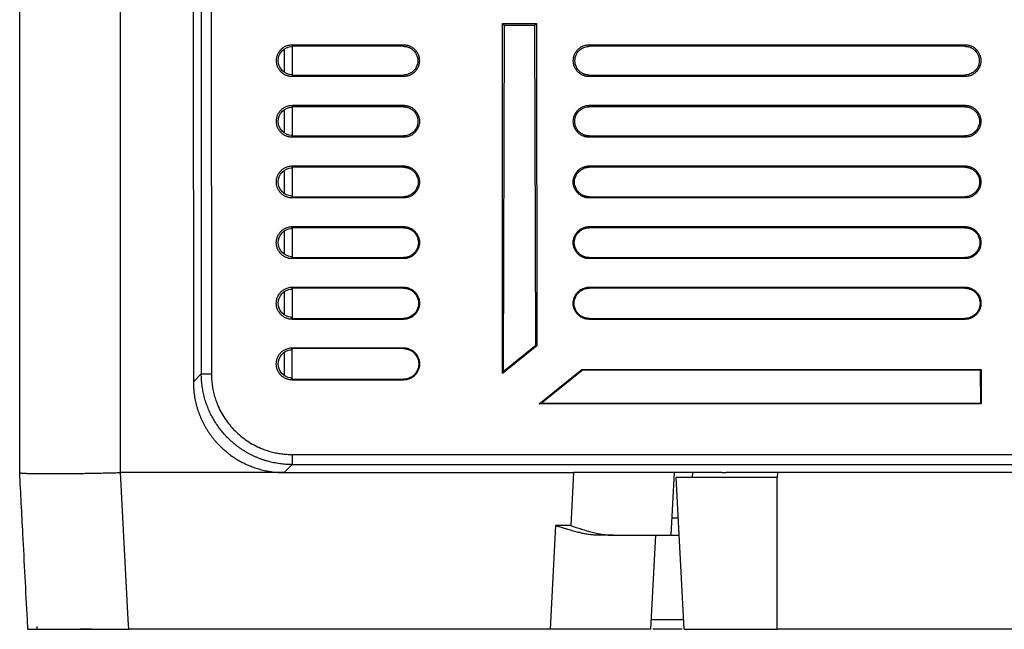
# Model space of a CAD drawing. Header units: millimetres. Extents: x 190.2 to 209.8, y 188.8 to 211.3.
# Tile 1 of 6: x 190.2 to 200, y 188.8 to 194.8. Entities that reach past the tile are written whole.
import ezdxf

# ---------------------------------------------------------------- set-up
doc = ezdxf.new("R2010")
doc.units = ezdxf.units.MM

msp = doc.modelspace()

# ---------------------------------------------------------------- linework, layer by layer
at = {"color": 7, "linetype": 'Continuous', "lineweight": 25}
for p, q in [((190.25, 190.3101), (190.25, 199.6601)), ((191.2493, 190.3101), (191.25, 199.6601)), ((191.9656, 199.6601), (191.9695, 191.2085)), ((192.0445, 199.6601), (192.0483, 191.2874)), ((192.1444, 199.6601), (192.1482, 191.2874)), ((195.0306, 191.2902), (195.0321, 194.753)), ((195.0321, 194.753), (195.3679, 194.753)), ((195.0321, 194.753), (195.049, 194.7361)), ((195.049, 194.7361), (195.0381, 191.3059)), ((195.049, 194.7361), (195.351, 194.7361)), ((195.351, 194.7361), (195.3679, 194.753)), ((195.3611, 191.5664), (195.351, 194.7361)), ((195.3679, 194.753), (195.3693, 191.5624)), ((192.9471, 194.5267), (192.9455, 194.5251)), ((192.9471, 194.5267), (192.9471, 194.2426)), ((192.95, 194.5268), (192.95, 194.5431)), ((192.95, 194.5431), (194.05, 194.5431)), ((194.05, 194.5268), (192.95, 194.5268)), ((194.05, 194.5431), (194.05, 194.5268)), ((195.89, 194.5268), (195.89, 194.5431)), ((195.89, 194.5431), (199.61, 194.5431)), ((199.61, 194.5268), (195.89, 194.5268)), ((199.61, 194.5431), (199.61, 194.5268)), ((192.8682, 194.4956), (192.8682, 194.2747)), ((192.9446, 194.2453), (192.9471, 194.2426)), ((192.95, 194.2271), (192.95, 194.2426)), ((192.95, 194.2426), (194.05, 194.2426)), ((194.05, 194.2271), (192.95, 194.2271)), ((194.05, 194.2426), (194.05, 194.2271)), ((195.89, 194.2271), (195.89, 194.2426)), ((195.89, 194.2426), (199.61, 194.2426)), ((199.61, 194.2271), (195.89, 194.2271)), ((199.61, 194.2426), (199.61, 194.2271)), ((192.9471, 193.9286), (192.9435, 193.925)), ((192.9471, 193.9286), (192.9471, 193.6407)), ((192.95, 193.9287), (192.95, 193.9434)), ((192.95, 193.9434), (194.05, 193.9434)), ((194.05, 193.9287), (192.95, 193.9287)), ((194.05, 193.9434), (194.05, 193.9287)), ((195.89, 193.9287), (195.89, 193.9434)), ((195.89, 193.9434), (199.61, 193.9434)), ((199.61, 193.9287), (195.89, 193.9287)), ((199.61, 193.9434), (199.61, 193.9287)), ((192.8682, 193.8956), (192.8682, 193.6747)), ((192.9427, 193.6454), (192.9471, 193.6407)), ((192.95, 193.6268), (192.95, 193.6407)), ((192.95, 193.6407), (194.05, 193.6407)), ((194.05, 193.6407), (194.05, 193.6268)), ((195.89, 193.6268), (195.89, 193.6407)), ((195.89, 193.6407), (199.61, 193.6407)), ((199.61, 193.6407), (199.61, 193.6268)), ((194.05, 193.6268), (192.95, 193.6268)), ((199.61, 193.6268), (195.89, 193.6268)), ((192.95, 193.3436), (194.05, 193.3436)), ((192.95, 193.3306), (192.95, 193.3436)), ((194.05, 193.3436), (194.05, 193.3306)), ((195.89, 193.3436), (199.61, 193.3436)), ((195.89, 193.3306), (195.89, 193.3436)), ((199.61, 193.3436), (199.61, 193.3306)), ((192.8682, 193.2956), (192.8682, 193.0747)), ((192.9471, 193.3306), (192.9416, 193.3249)), ((192.9471, 193.3306), (192.9471, 193.0388)), ((194.05, 193.3306), (192.95, 193.3306)), ((199.61, 193.3306), (195.89, 193.3306)), ((192.9407, 193.0455), (192.9471, 193.0388)), ((192.95, 193.0265), (192.95, 193.0388)), ((192.95, 193.0388), (194.05, 193.0388)), ((194.05, 193.0265), (192.95, 193.0265)), ((194.05, 193.0388), (194.05, 193.0265)), ((195.89, 193.0265), (195.89, 193.0388)), ((195.89, 193.0388), (199.61, 193.0388)), ((199.61, 193.0265), (195.89, 193.0265)), ((199.61, 193.0388), (199.61, 193.0265)), ((192.8682, 192.6957), (192.8682, 192.4746)), ((192.9471, 192.7325), (192.9397, 192.7247)), ((192.9471, 192.7325), (192.9471, 192.4369)), ((192.95, 192.7439), (194.05, 192.7439)), ((192.95, 192.7325), (192.95, 192.7439)), ((194.05, 192.7325), (192.95, 192.7325)), ((194.05, 192.7439), (194.05, 192.7325)), ((195.89, 192.7325), (195.89, 192.7439)), ((195.89, 192.7439), (199.61, 192.7439)), ((199.61, 192.7325), (195.89, 192.7325)), ((199.61, 192.7439), (199.61, 192.7325)), ((192.9388, 192.4456), (192.9471, 192.4369)), ((192.95, 192.4262), (192.95, 192.4368)), ((192.95, 192.4368), (194.05, 192.4368)), ((194.05, 192.4262), (192.95, 192.4262)), ((194.05, 192.4368), (194.05, 192.4262)), ((195.89, 192.4262), (195.89, 192.4368)), ((195.89, 192.4368), (199.61, 192.4368)), ((199.61, 192.4262), (195.89, 192.4262)), ((199.61, 192.4368), (199.61, 192.4262)), ((192.8682, 192.0957), (192.8682, 191.8746)), ((192.9471, 192.1344), (192.9471, 191.8349)), ((192.95, 192.1344), (192.95, 192.1442)), ((192.95, 192.1442), (194.05, 192.1442)), ((194.05, 192.1344), (192.95, 192.1344)), ((194.05, 192.1442), (194.05, 192.1344)), ((195.89, 192.1344), (195.89, 192.1442)), ((195.89, 192.1442), (199.61, 192.1442)), ((199.61, 192.1344), (195.89, 192.1344)), ((199.61, 192.1442), (199.61, 192.1344)), ((192.95, 191.826), (192.95, 191.8349)), ((192.95, 191.8349), (194.05, 191.8349)), ((194.05, 191.826), (192.95, 191.826)), ((194.05, 191.8349), (194.05, 191.826)), ((195.89, 191.826), (195.89, 191.8349)), ((195.89, 191.8349), (199.61, 191.8349)), ((199.61, 191.826), (195.89, 191.826)), ((199.61, 191.8349), (199.61, 191.826)), ((192.8682, 191.4958), (192.8682, 191.2745)), ((192.9471, 191.233), (192.9471, 191.5363)), ((192.95, 191.5445), (194.05, 191.5445)), ((192.95, 191.5364), (192.95, 191.5445)), ((194.05, 191.5364), (192.95, 191.5364)), ((194.05, 191.5445), (194.05, 191.5364)), ((195.3693, 191.5624), (195.0306, 191.2902)), ((195.3611, 191.5664), (195.0381, 191.3059)), ((195.3693, 191.5624), (195.3611, 191.5664)), ((195.0381, 191.3059), (195.0306, 191.2902)), ((195.3936, 190.9906), (195.816, 191.3296)), ((195.4125, 190.9972), (195.8187, 191.322)), ((195.816, 191.3296), (199.7694, 191.3296)), ((195.8187, 191.322), (195.816, 191.3296)), ((199.7619, 191.322), (195.8187, 191.322)), ((199.7694, 191.3296), (199.7619, 191.322)), ((199.7619, 191.322), (199.7629, 190.9972)), ((199.7694, 191.3296), (199.7696, 190.9906)), ((192.0483, 191.2874), (191.9695, 191.2085)), ((192.95, 191.2257), (192.95, 191.233)), ((192.95, 191.233), (194.05, 191.233)), ((194.05, 191.2257), (192.95, 191.2257)), ((194.05, 191.233), (194.05, 191.2257)), ((195.3936, 190.9906), (195.4125, 190.9972)), ((199.7696, 190.9906), (195.3936, 190.9906)), ((195.4125, 190.9972), (199.7629, 190.9972)), ((199.7629, 190.9972), (199.7696, 190.9906)), ((192.9471, 190.4889), (207.0529, 190.4889)), ((192.8682, 190.3101), (192.9471, 190.389)), ((192.9471, 190.389), (207.0529, 190.389)), ((191.3249, 188.8549), (191.2486, 190.3101)), ((192.8682, 190.3101), (191.2493, 190.3101)), ((192.8682, 190.3101), (195.7339, 190.3101)), ((195.7339, 190.3101), (195.7063, 189.7849)), ((197.2072, 190.3101), (195.7339, 190.3101)), ((196.7, 189.6901), (196.7325, 190.3101)), ((196.7325, 190.2601), (196.7299, 190.2601)), ((196.8286, 188.7601), (196.75, 190.2601)), ((196.9109, 190.3101), (196.91, 190.2601)), ((197.2488, 190.313), (207.1289, 190.313)), ((197.7528, 190.313), (197.75, 190.2601)), ((197.75, 188.7601), (197.75, 190.2601)), ((196.771, 189.8601), (196.7089, 189.8601)), ((195.5563, 189.7849), (195.5026, 188.7601)), ((195.7063, 189.7849), (195.5563, 189.7849)), ((196.1266, 189.6901), (195.9766, 189.6901)), ((196.5013, 188.7601), (196.55, 189.6901)), ((196.7, 189.6901), (196.7799, 189.6901)), ((190.3312, 188.7601), (190.3263, 188.8549)), ((190.962, 188.7601), (190.85, 188.7601)), ((191.3298, 188.7601), (191.3249, 188.8549)), ((195.5026, 188.7601), (191.3298, 188.7601)), ((196.8111, 188.7601), (196.5188, 188.7601)), ((208.75, 188.7601), (197.75, 188.7601)), ((198.141, 188.7601), (198.141, 188.7596)), ((198.251, 188.7596), (198.251, 188.7601))]:
    msp.add_line(p, q, dxfattribs=at)
at = {"color": 8, "linetype": 'Continuous', "lineweight": 25}
msp.add_line((196.5062, 188.8549), (196.8236, 188.8549), dxfattribs=at)
at = {"color": 7, "linetype": 'Continuous', "lineweight": 25}
for points, knots in [([(192.95, 194.2271), (192.9459, 194.2272), (192.9377, 194.2274), (192.9254, 194.2289), (192.9133, 194.2314), (192.9013, 194.2348), (192.8838, 194.2413), (192.8616, 194.2529), (192.8376, 194.2726), (192.8179, 194.2966), (192.8033, 194.3242), (192.7941, 194.354), (192.791, 194.3849), (192.794, 194.4159), (192.8032, 194.4457), (192.8177, 194.4734), (192.8374, 194.4974), (192.8614, 194.5171), (192.8861, 194.5301), (192.909, 194.5379), (192.9294, 194.5422), (192.9431, 194.5428), (192.95, 194.5431)], [0, 0, 0, 0, 0.024927, 0.049743, 0.074603, 0.099659, 0.12506, 0.188081, 0.249958, 0.312056, 0.374887, 0.437609, 0.499815, 0.561729, 0.624761, 0.687569, 0.749659, 0.811538, 0.874587, 0.916858, 0.958425, 1, 1, 1, 1]), ([(192.9446, 194.2453), (192.9088, 194.2468), (192.8736, 194.2624), (192.8243, 194.314), (192.8099, 194.3498), (192.8101, 194.4213), (192.8247, 194.4571), (192.8744, 194.5083), (192.9097, 194.5238), (192.9455, 194.5251)], [0, 0, 0, 0, 0.25, 0.25, 0.5, 0.5, 0.75, 0.75, 1, 1, 1, 1]), ([(194.05, 194.5431), (194.0541, 194.543), (194.0623, 194.5428), (194.0746, 194.5412), (194.0867, 194.5388), (194.0987, 194.5353), (194.1162, 194.5288), (194.1384, 194.5172), (194.1624, 194.4975), (194.1821, 194.4735), (194.1967, 194.4459), (194.2059, 194.4161), (194.209, 194.3852), (194.206, 194.3543), (194.1968, 194.3244), (194.1823, 194.2968), (194.1626, 194.2728), (194.1386, 194.253), (194.1139, 194.2401), (194.091, 194.2322), (194.0706, 194.2279), (194.0569, 194.2273), (194.05, 194.2271)], [0, 0, 0, 0, 0.024927, 0.049743, 0.074603, 0.099659, 0.12506, 0.188081, 0.249958, 0.312057, 0.374888, 0.43761, 0.499815, 0.56173, 0.624761, 0.68757, 0.749659, 0.811539, 0.874587, 0.916858, 0.958425, 1, 1, 1, 1]), ([(194.05, 194.5268), (194.0539, 194.5267), (194.0619, 194.5264), (194.0737, 194.5248), (194.0856, 194.5223), (194.0973, 194.5186), (194.1088, 194.514), (194.1201, 194.5083), (194.1309, 194.5016), (194.1412, 194.4939), (194.1589, 194.4777), (194.1831, 194.4434), (194.1973, 194.3846), (194.183, 194.3258), (194.1568, 194.2887), (194.1332, 194.2689), (194.1136, 194.2572), (194.0928, 194.2489), (194.0715, 194.2436), (194.0571, 194.243), (194.05, 194.2426)], [0, 0, 0, 0, 0.0265427, 0.0534319, 0.080675, 0.1082688, 0.1362028, 0.1644639, 0.1930405, 0.2219296, 0.2511428, 0.3549705, 0.5002793, 0.6455393, 0.7494523, 0.8015659, 0.8527241, 0.9028941, 0.9519969, 1, 1, 1, 1]), ([(195.89, 194.2271), (195.8859, 194.2272), (195.8777, 194.2274), (195.8654, 194.2289), (195.8533, 194.2314), (195.8413, 194.2348), (195.8238, 194.2413), (195.8016, 194.2529), (195.7776, 194.2726), (195.7579, 194.2966), (195.7433, 194.3242), (195.7341, 194.354), (195.731, 194.3849), (195.734, 194.4159), (195.7432, 194.4457), (195.7577, 194.4734), (195.7774, 194.4974), (195.8014, 194.5171), (195.8261, 194.5301), (195.849, 194.5379), (195.8694, 194.5422), (195.8831, 194.5428), (195.89, 194.5431)], [0, 0, 0, 0, 0.0249269, 0.0497435, 0.0746032, 0.0996591, 0.1250603, 0.1880811, 0.2499577, 0.312056, 0.3748867, 0.4376088, 0.4998146, 0.5617292, 0.6247608, 0.687569, 0.749659, 0.8115384, 0.8745871, 0.9168577, 0.9584248, 1, 1, 1, 1]), ([(195.89, 194.2426), (195.8861, 194.2427), (195.8781, 194.2429), (195.8663, 194.2446), (195.8544, 194.2471), (195.8427, 194.2508), (195.8311, 194.2554), (195.8199, 194.2611), (195.8091, 194.2678), (195.7988, 194.2755), (195.781, 194.2917), (195.7569, 194.326), (195.7427, 194.3847), (195.7569, 194.4435), (195.7831, 194.4806), (195.8068, 194.5005), (195.8264, 194.5122), (195.8472, 194.5205), (195.8685, 194.5257), (195.8829, 194.5264), (195.89, 194.5268)], [0, 0, 0, 0, 0.026558, 0.053463, 0.080719, 0.108322, 0.136261, 0.164521, 0.193089, 0.22196, 0.251143, 0.355184, 0.500272, 0.645067, 0.74945, 0.801679, 0.852887, 0.903049, 0.952095, 1, 1, 1, 1]), ([(199.61, 194.5431), (199.6141, 194.543), (199.6223, 194.5428), (199.6346, 194.5412), (199.6467, 194.5388), (199.6587, 194.5353), (199.6762, 194.5288), (199.6984, 194.5172), (199.7224, 194.4975), (199.7421, 194.4735), (199.7567, 194.4459), (199.7659, 194.4161), (199.769, 194.3852), (199.766, 194.3543), (199.7568, 194.3244), (199.7423, 194.2968), (199.7226, 194.2728), (199.6986, 194.253), (199.6739, 194.2401), (199.651, 194.2322), (199.6306, 194.2279), (199.6169, 194.2273), (199.61, 194.2271)], [0, 0, 0, 0, 0.0249269, 0.0497434, 0.0746033, 0.0996592, 0.1250605, 0.1880815, 0.2499581, 0.3120567, 0.3748876, 0.4376097, 0.4998151, 0.5617303, 0.6247612, 0.6875697, 0.7496586, 0.8115386, 0.8745871, 0.9168577, 0.9584248, 1, 1, 1, 1]), ([(199.61, 194.5268), (199.6139, 194.5267), (199.6219, 194.5264), (199.6337, 194.5248), (199.6456, 194.5223), (199.6573, 194.5186), (199.6688, 194.514), (199.6801, 194.5083), (199.6909, 194.5016), (199.7012, 194.4939), (199.7189, 194.4777), (199.7431, 194.4434), (199.7573, 194.3846), (199.743, 194.3258), (199.7168, 194.2887), (199.6932, 194.2689), (199.6736, 194.2572), (199.6528, 194.2489), (199.6315, 194.2436), (199.6171, 194.243), (199.61, 194.2426)], [0, 0, 0, 0, 0.026543, 0.053432, 0.080675, 0.108269, 0.136203, 0.164464, 0.193041, 0.22193, 0.251143, 0.354971, 0.500279, 0.645539, 0.749452, 0.801566, 0.852724, 0.902894, 0.951997, 1, 1, 1, 1]), ([(192.95, 193.6268), (192.9459, 193.6269), (192.9376, 193.6271), (192.9254, 193.6287), (192.9133, 193.6311), (192.9013, 193.6345), (192.8836, 193.6411), (192.8615, 193.6527), (192.8374, 193.6724), (192.8177, 193.6965), (192.8031, 193.7241), (192.7938, 193.754), (192.7907, 193.7849), (192.7937, 193.816), (192.803, 193.8458), (192.8175, 193.8735), (192.8372, 193.8976), (192.8613, 193.9173), (192.8859, 193.9303), (192.909, 193.9382), (192.9294, 193.9425), (192.9431, 193.9431), (192.95, 193.9434)], [0, 0, 0, 0, 0.024927, 0.049743, 0.074603, 0.099659, 0.12506, 0.188081, 0.249958, 0.312056, 0.374887, 0.437609, 0.499815, 0.561729, 0.624761, 0.687569, 0.749659, 0.811539, 0.874587, 0.916858, 0.958425, 1, 1, 1, 1]), ([(194.05, 193.9434), (194.0541, 193.9433), (194.0624, 193.943), (194.0746, 193.9415), (194.0867, 193.939), (194.0987, 193.9356), (194.1164, 193.9291), (194.1385, 193.9175), (194.1626, 193.8977), (194.1823, 193.8737), (194.1969, 193.846), (194.2062, 193.8162), (194.2093, 193.7852), (194.2062, 193.7542), (194.197, 193.7243), (194.1825, 193.6966), (194.1628, 193.6726), (194.1387, 193.6528), (194.1141, 193.6398), (194.091, 193.632), (194.0706, 193.6276), (194.0569, 193.6271), (194.05, 193.6268)], [0, 0, 0, 0, 0.024927, 0.049743, 0.074603, 0.099659, 0.125061, 0.188082, 0.249958, 0.312057, 0.374888, 0.43761, 0.499815, 0.56173, 0.624761, 0.68757, 0.749659, 0.811539, 0.874587, 0.916858, 0.958425, 1, 1, 1, 1]), ([(194.05, 193.9287), (194.054, 193.9286), (194.062, 193.9284), (194.0741, 193.9267), (194.0861, 193.9241), (194.098, 193.9204), (194.1096, 193.9157), (194.121, 193.91), (194.132, 193.9032), (194.1424, 193.8954), (194.1604, 193.879), (194.1849, 193.8442), (194.1993, 193.7846), (194.1848, 193.725), (194.1583, 193.6874), (194.1344, 193.6673), (194.1145, 193.6555), (194.0934, 193.647), (194.0718, 193.6417), (194.0572, 193.641), (194.05, 193.6407)], [0, 0, 0, 0, 0.026547, 0.05344, 0.080686, 0.108282, 0.136216, 0.164476, 0.19305, 0.221935, 0.251143, 0.35497, 0.50028, 0.64554, 0.749453, 0.801557, 0.85271, 0.902881, 0.951989, 1, 1, 1, 1]), ([(195.89, 193.6268), (195.8859, 193.6269), (195.8776, 193.6271), (195.8654, 193.6287), (195.8533, 193.6311), (195.8413, 193.6345), (195.8236, 193.6411), (195.8015, 193.6527), (195.7774, 193.6724), (195.7577, 193.6965), (195.7431, 193.7241), (195.7338, 193.754), (195.7307, 193.7849), (195.7337, 193.816), (195.743, 193.8458), (195.7575, 193.8735), (195.7772, 193.8976), (195.8013, 193.9173), (195.8259, 193.9303), (195.849, 193.9382), (195.8694, 193.9425), (195.8831, 193.9431), (195.89, 193.9434)], [0, 0, 0, 0, 0.0249269, 0.0497435, 0.0746033, 0.0996591, 0.1250603, 0.1880811, 0.2499577, 0.3120562, 0.3748867, 0.4376089, 0.4998146, 0.5617293, 0.6247608, 0.6875692, 0.749659, 0.8115386, 0.8745871, 0.9168578, 0.9584249, 1, 1, 1, 1]), ([(195.89, 193.6407), (195.886, 193.6408), (195.878, 193.641), (195.8659, 193.6427), (195.8539, 193.6453), (195.842, 193.6489), (195.8303, 193.6536), (195.819, 193.6594), (195.808, 193.6662), (195.7976, 193.674), (195.7796, 193.6904), (195.7551, 193.7252), (195.7407, 193.7847), (195.7551, 193.8443), (195.7817, 193.8819), (195.8057, 193.9021), (195.8256, 193.9139), (195.8466, 193.9223), (195.8682, 193.9276), (195.8828, 193.9283), (195.89, 193.9287)], [0, 0, 0, 0, 0.026563, 0.053472, 0.080731, 0.108337, 0.136276, 0.164535, 0.193099, 0.221966, 0.251144, 0.355182, 0.500273, 0.645071, 0.749451, 0.801671, 0.852874, 0.903037, 0.952087, 1, 1, 1, 1]), ([(199.61, 193.9434), (199.6141, 193.9433), (199.6224, 193.943), (199.6346, 193.9415), (199.6467, 193.939), (199.6587, 193.9356), (199.6764, 193.9291), (199.6985, 193.9175), (199.7226, 193.8977), (199.7423, 193.8737), (199.7569, 193.846), (199.7662, 193.8162), (199.7693, 193.7852), (199.7662, 193.7542), (199.757, 193.7243), (199.7425, 193.6966), (199.7228, 193.6726), (199.6987, 193.6528), (199.6741, 193.6398), (199.651, 193.632), (199.6306, 193.6276), (199.6169, 193.6271), (199.61, 193.6268)], [0, 0, 0, 0, 0.024927, 0.049743, 0.074603, 0.099659, 0.125061, 0.188082, 0.249958, 0.312057, 0.374888, 0.43761, 0.499815, 0.56173, 0.624761, 0.68757, 0.749659, 0.811539, 0.874587, 0.916858, 0.958425, 1, 1, 1, 1]), ([(199.61, 193.9287), (199.614, 193.9286), (199.622, 193.9284), (199.6341, 193.9267), (199.6461, 193.9241), (199.658, 193.9204), (199.6696, 193.9157), (199.681, 193.91), (199.692, 193.9032), (199.7024, 193.8954), (199.7204, 193.879), (199.7449, 193.8442), (199.7593, 193.7846), (199.7448, 193.725), (199.7183, 193.6874), (199.6944, 193.6673), (199.6745, 193.6555), (199.6534, 193.647), (199.6318, 193.6417), (199.6172, 193.641), (199.61, 193.6407)], [0, 0, 0, 0, 0.026547, 0.05344, 0.080686, 0.108282, 0.136216, 0.164476, 0.19305, 0.221935, 0.251143, 0.35497, 0.50028, 0.64554, 0.749453, 0.801557, 0.85271, 0.902881, 0.951989, 1, 1, 1, 1]), ([(192.9427, 193.6454), (192.9072, 193.6474), (192.8726, 193.6632), (192.824, 193.7147), (192.8099, 193.7502), (192.8101, 193.821), (192.8244, 193.8564), (192.8734, 193.9076), (192.9081, 193.9232), (192.9435, 193.925)], [0, 0, 0, 0, 0.25, 0.25, 0.5, 0.5, 0.75, 0.75, 1, 1, 1, 1]), ([(192.95, 193.0265), (192.9459, 193.0266), (192.9376, 193.0268), (192.9253, 193.0284), (192.9132, 193.0308), (192.9012, 193.0343), (192.8835, 193.0408), (192.8613, 193.0525), (192.8372, 193.0722), (192.8174, 193.0963), (192.8028, 193.124), (192.7936, 193.1539), (192.7904, 193.1849), (192.7935, 193.216), (192.8027, 193.2459), (192.8173, 193.2737), (192.837, 193.2978), (192.8611, 193.3176), (192.8858, 193.3306), (192.9089, 193.3385), (192.9293, 193.3428), (192.9431, 193.3434), (192.95, 193.3436)], [0, 0, 0, 0, 0.024927, 0.049743, 0.074603, 0.099659, 0.12506, 0.188081, 0.249958, 0.312056, 0.374887, 0.437609, 0.499815, 0.561729, 0.624761, 0.687569, 0.749659, 0.811539, 0.874587, 0.916858, 0.958425, 1, 1, 1, 1]), ([(194.05, 193.3436), (194.0541, 193.3435), (194.0624, 193.3433), (194.0747, 193.3418), (194.0868, 193.3393), (194.0988, 193.3359), (194.1165, 193.3293), (194.1387, 193.3177), (194.1628, 193.2979), (194.1826, 193.2738), (194.1972, 193.2461), (194.2064, 193.2162), (194.2096, 193.1852), (194.2065, 193.1541), (194.1973, 193.1242), (194.1827, 193.0965), (194.163, 193.0724), (194.1389, 193.0526), (194.1142, 193.0396), (194.0911, 193.0317), (194.0707, 193.0274), (194.0569, 193.0268), (194.05, 193.0265)], [0, 0, 0, 0, 0.024927, 0.049743, 0.074603, 0.099659, 0.125061, 0.188082, 0.249958, 0.312057, 0.374888, 0.43761, 0.499815, 0.56173, 0.624761, 0.68757, 0.749659, 0.811539, 0.874587, 0.916858, 0.958425, 1, 1, 1, 1]), ([(195.89, 193.0265), (195.8859, 193.0266), (195.8776, 193.0268), (195.8653, 193.0284), (195.8532, 193.0308), (195.8412, 193.0343), (195.8235, 193.0408), (195.8013, 193.0525), (195.7772, 193.0722), (195.7574, 193.0963), (195.7428, 193.124), (195.7336, 193.1539), (195.7304, 193.1849), (195.7335, 193.216), (195.7427, 193.2459), (195.7573, 193.2737), (195.777, 193.2978), (195.8011, 193.3176), (195.8258, 193.3306), (195.8489, 193.3385), (195.8693, 193.3428), (195.8831, 193.3434), (195.89, 193.3436)], [0, 0, 0, 0, 0.024927, 0.049743, 0.074603, 0.099659, 0.12506, 0.188081, 0.249958, 0.312056, 0.374887, 0.437609, 0.499815, 0.561729, 0.624761, 0.687569, 0.749659, 0.811539, 0.874587, 0.916858, 0.958425, 1, 1, 1, 1]), ([(199.61, 193.3436), (199.6141, 193.3435), (199.6224, 193.3433), (199.6347, 193.3418), (199.6468, 193.3393), (199.6588, 193.3359), (199.6765, 193.3293), (199.6987, 193.3177), (199.7228, 193.2979), (199.7426, 193.2738), (199.7572, 193.2461), (199.7664, 193.2162), (199.7696, 193.1852), (199.7665, 193.1541), (199.7573, 193.1242), (199.7427, 193.0965), (199.723, 193.0724), (199.6989, 193.0526), (199.6742, 193.0396), (199.6511, 193.0317), (199.6307, 193.0274), (199.6169, 193.0268), (199.61, 193.0265)], [0, 0, 0, 0, 0.024927, 0.049743, 0.074603, 0.099659, 0.125061, 0.188082, 0.249958, 0.312057, 0.374888, 0.43761, 0.499815, 0.56173, 0.624761, 0.68757, 0.749659, 0.811539, 0.874587, 0.916858, 0.958425, 1, 1, 1, 1]), ([(192.9407, 193.0455), (192.9057, 193.048), (192.8715, 193.0639), (192.8238, 193.1153), (192.8099, 193.1505), (192.8101, 193.2207), (192.8242, 193.2558), (192.8723, 193.3068), (192.9065, 193.3226), (192.9416, 193.3249)], [0, 0, 0, 0, 0.25, 0.25, 0.5, 0.5, 0.75, 0.75, 1, 1, 1, 1]), ([(194.05, 193.3306), (194.054, 193.3305), (194.0622, 193.3303), (194.0744, 193.3286), (194.0865, 193.326), (194.0986, 193.3222), (194.1104, 193.3175), (194.122, 193.3116), (194.1331, 193.3048), (194.1436, 193.2968), (194.1619, 193.2802), (194.1867, 193.245), (194.2013, 193.1846), (194.1866, 193.1242), (194.1597, 193.0861), (194.1355, 193.0657), (194.1153, 193.0537), (194.094, 193.0452), (194.0721, 193.0398), (194.0573, 193.0391), (194.05, 193.0388)], [0, 0, 0, 0, 0.026552, 0.053448, 0.080697, 0.108295, 0.136229, 0.164488, 0.19306, 0.221941, 0.251143, 0.35497, 0.50028, 0.645541, 0.749454, 0.801548, 0.852697, 0.902868, 0.951981, 1, 1, 1, 1]), ([(195.89, 193.0388), (195.886, 193.0389), (195.8778, 193.0391), (195.8656, 193.0408), (195.8534, 193.0434), (195.8414, 193.0471), (195.8295, 193.0519), (195.818, 193.0577), (195.8069, 193.0646), (195.7964, 193.0725), (195.7781, 193.0891), (195.7533, 193.1244), (195.7387, 193.1847), (195.7533, 193.2451), (195.7802, 193.2832), (195.8045, 193.3036), (195.8247, 193.3157), (195.846, 193.3242), (195.8679, 193.3295), (195.8827, 193.3302), (195.89, 193.3306)], [0, 0, 0, 0, 0.026568, 0.053481, 0.080743, 0.10835, 0.13629, 0.164547, 0.19311, 0.221972, 0.251144, 0.35518, 0.500273, 0.645075, 0.749452, 0.801663, 0.852862, 0.903025, 0.95208, 1, 1, 1, 1]), ([(199.61, 193.3306), (199.614, 193.3305), (199.6222, 193.3303), (199.6344, 193.3286), (199.6465, 193.326), (199.6586, 193.3222), (199.6704, 193.3175), (199.682, 193.3116), (199.6931, 193.3048), (199.7036, 193.2968), (199.7219, 193.2802), (199.7467, 193.245), (199.7613, 193.1846), (199.7466, 193.1242), (199.7197, 193.0861), (199.6955, 193.0657), (199.6753, 193.0537), (199.654, 193.0452), (199.6321, 193.0398), (199.6173, 193.0391), (199.61, 193.0388)], [0, 0, 0, 0, 0.026552, 0.053448, 0.080697, 0.108295, 0.136229, 0.164488, 0.19306, 0.221941, 0.251143, 0.35497, 0.50028, 0.645541, 0.749454, 0.801548, 0.852697, 0.902868, 0.951981, 1, 1, 1, 1]), ([(192.95, 192.4262), (192.9459, 192.4263), (192.9376, 192.4266), (192.9253, 192.4281), (192.9131, 192.4306), (192.9011, 192.434), (192.8834, 192.4406), (192.8612, 192.4522), (192.837, 192.472), (192.8172, 192.4962), (192.8026, 192.5239), (192.7933, 192.5539), (192.7902, 192.5849), (192.7932, 192.6161), (192.8025, 192.646), (192.8171, 192.6738), (192.8368, 192.698), (192.861, 192.7178), (192.8857, 192.7308), (192.9088, 192.7387), (192.9293, 192.7431), (192.9431, 192.7436), (192.95, 192.7439)], [0, 0, 0, 0, 0.024927, 0.049744, 0.074603, 0.099659, 0.12506, 0.188081, 0.249958, 0.312056, 0.374887, 0.437609, 0.499815, 0.561729, 0.624761, 0.687569, 0.749659, 0.811539, 0.874587, 0.916858, 0.958425, 1, 1, 1, 1]), ([(192.9388, 192.4456), (192.9041, 192.4486), (192.8705, 192.4647), (192.8235, 192.516), (192.8099, 192.5508), (192.8101, 192.6204), (192.8239, 192.6551), (192.8713, 192.7061), (192.905, 192.722), (192.9397, 192.7247)], [0, 0, 0, 0, 0.25, 0.25, 0.5, 0.5, 0.75, 0.75, 1, 1, 1, 1]), ([(194.05, 192.7439), (194.0541, 192.7438), (194.0624, 192.7436), (194.0747, 192.742), (194.0869, 192.7396), (194.0989, 192.7361), (194.1166, 192.7296), (194.1388, 192.7179), (194.163, 192.6981), (194.1828, 192.674), (194.1974, 192.6463), (194.2067, 192.6163), (194.2098, 192.5852), (194.2068, 192.5541), (194.1975, 192.5241), (194.1829, 192.4963), (194.1632, 192.4722), (194.139, 192.4524), (194.1143, 192.4393), (194.0912, 192.4314), (194.0707, 192.4271), (194.0569, 192.4265), (194.05, 192.4262)], [0, 0, 0, 0, 0.024927, 0.049743, 0.074603, 0.099659, 0.125061, 0.188082, 0.249958, 0.312057, 0.374888, 0.43761, 0.499815, 0.561731, 0.624761, 0.68757, 0.749659, 0.811539, 0.874587, 0.916858, 0.958425, 1, 1, 1, 1]), ([(194.05, 192.7325), (194.0541, 192.7324), (194.0623, 192.7322), (194.0747, 192.7305), (194.087, 192.7278), (194.0992, 192.724), (194.1112, 192.7192), (194.1229, 192.7133), (194.1342, 192.7063), (194.1449, 192.6983), (194.1634, 192.6815), (194.1885, 192.6458), (194.2033, 192.5846), (194.1884, 192.5234), (194.1612, 192.4848), (194.1366, 192.4642), (194.1162, 192.452), (194.0946, 192.4434), (194.0724, 192.4379), (194.0574, 192.4372), (194.05, 192.4368)], [0, 0, 0, 0, 0.026556, 0.053456, 0.080708, 0.108307, 0.136242, 0.1645, 0.193069, 0.221946, 0.251144, 0.354969, 0.500281, 0.645542, 0.749454, 0.80154, 0.852685, 0.902856, 0.951974, 1, 1, 1, 1]), ([(195.89, 192.4262), (195.8859, 192.4263), (195.8776, 192.4266), (195.8653, 192.4281), (195.8531, 192.4306), (195.8411, 192.434), (195.8234, 192.4406), (195.8012, 192.4522), (195.777, 192.472), (195.7572, 192.4962), (195.7426, 192.5239), (195.7333, 192.5539), (195.7302, 192.5849), (195.7332, 192.6161), (195.7425, 192.646), (195.7571, 192.6738), (195.7768, 192.698), (195.801, 192.7178), (195.8257, 192.7308), (195.8488, 192.7387), (195.8693, 192.7431), (195.8831, 192.7436), (195.89, 192.7439)], [0, 0, 0, 0, 0.024927, 0.049744, 0.074603, 0.099659, 0.12506, 0.188081, 0.249958, 0.312056, 0.374887, 0.437609, 0.499815, 0.561729, 0.624761, 0.687569, 0.749659, 0.811539, 0.874587, 0.916858, 0.958425, 1, 1, 1, 1]), ([(195.89, 192.4368), (195.8859, 192.4369), (195.8776, 192.4372), (195.8653, 192.4389), (195.8529, 192.4415), (195.8407, 192.4453), (195.8287, 192.4501), (195.817, 192.4561), (195.8058, 192.463), (195.7951, 192.4711), (195.7766, 192.4879), (195.7515, 192.5236), (195.7367, 192.5847), (195.7515, 192.6459), (195.7788, 192.6845), (195.8034, 192.7052), (195.8239, 192.7174), (195.8455, 192.726), (195.8676, 192.7314), (195.8826, 192.7322), (195.89, 192.7325)], [0, 0, 0, 0, 0.026573, 0.053489, 0.080754, 0.108363, 0.136303, 0.164559, 0.193119, 0.221977, 0.251144, 0.355178, 0.500274, 0.645078, 0.749452, 0.801656, 0.852851, 0.903014, 0.952073, 1, 1, 1, 1]), ([(199.61, 192.7439), (199.6141, 192.7438), (199.6224, 192.7436), (199.6347, 192.742), (199.6469, 192.7396), (199.6589, 192.7361), (199.6766, 192.7296), (199.6988, 192.7179), (199.723, 192.6981), (199.7428, 192.674), (199.7574, 192.6463), (199.7667, 192.6163), (199.7698, 192.5852), (199.7668, 192.5541), (199.7575, 192.5241), (199.7429, 192.4963), (199.7232, 192.4722), (199.699, 192.4524), (199.6743, 192.4393), (199.6512, 192.4314), (199.6307, 192.4271), (199.6169, 192.4265), (199.61, 192.4262)], [0, 0, 0, 0, 0.024927, 0.049743, 0.074603, 0.099659, 0.125061, 0.188082, 0.249958, 0.312057, 0.374888, 0.43761, 0.499815, 0.561731, 0.624761, 0.68757, 0.749659, 0.811539, 0.874587, 0.916858, 0.958425, 1, 1, 1, 1]), ([(199.61, 192.7325), (199.6141, 192.7324), (199.6223, 192.7322), (199.6347, 192.7305), (199.647, 192.7278), (199.6592, 192.724), (199.6712, 192.7192), (199.6829, 192.7133), (199.6942, 192.7063), (199.7049, 192.6983), (199.7234, 192.6815), (199.7485, 192.6458), (199.7633, 192.5846), (199.7484, 192.5234), (199.7212, 192.4848), (199.6966, 192.4642), (199.6762, 192.452), (199.6546, 192.4434), (199.6324, 192.4379), (199.6174, 192.4372), (199.61, 192.4368)], [0, 0, 0, 0, 0.026556, 0.053456, 0.080708, 0.108307, 0.136242, 0.1645, 0.193069, 0.221946, 0.251144, 0.354969, 0.500281, 0.645542, 0.749454, 0.80154, 0.852685, 0.902856, 0.951974, 1, 1, 1, 1]), ([(192.95, 191.826), (192.9459, 191.8261), (192.9376, 191.8263), (192.9253, 191.8279), (192.9131, 191.8303), (192.901, 191.8338), (192.8833, 191.8403), (192.861, 191.852), (192.8368, 191.8718), (192.817, 191.896), (192.8023, 191.9238), (192.793, 191.9538), (192.7899, 191.9849), (192.7929, 192.0161), (192.8022, 192.0461), (192.8168, 192.074), (192.8366, 192.0982), (192.8608, 192.118), (192.8856, 192.1311), (192.9088, 192.139), (192.9292, 192.1433), (192.9431, 192.1439), (192.95, 192.1442)], [0, 0, 0, 0, 0.024927, 0.049744, 0.074603, 0.099659, 0.12506, 0.188081, 0.249958, 0.312057, 0.374887, 0.437609, 0.499815, 0.56173, 0.624761, 0.68757, 0.749659, 0.811539, 0.874587, 0.916858, 0.958425, 1, 1, 1, 1]), ([(192.9369, 191.8458), (192.9026, 191.8492), (192.8694, 191.8655), (192.8232, 191.9166), (192.8099, 191.9511), (192.8101, 192.0201), (192.8237, 192.0545), (192.8702, 192.1053), (192.9034, 192.1214), (192.9378, 192.1246)], [0, 0, 0, 0, 0.25, 0.25, 0.5, 0.5, 0.75, 0.75, 1, 1, 1, 1]), ([(192.9378, 192.1246), (192.9393, 192.1262), (192.9424, 192.1296), (192.9455, 192.1328), (192.9471, 192.1344)], [0, 0, 0, 0, 0.490018, 1, 1, 1, 1]), ([(194.05, 192.1442), (194.0541, 192.1441), (194.0624, 192.1439), (194.0747, 192.1423), (194.0869, 192.1398), (194.099, 192.1364), (194.1167, 192.1298), (194.139, 192.1181), (194.1632, 192.0983), (194.183, 192.0741), (194.1977, 192.0464), (194.207, 192.0163), (194.2101, 191.9852), (194.2071, 191.954), (194.1978, 191.924), (194.1832, 191.8962), (194.1634, 191.872), (194.1392, 191.8521), (194.1144, 191.8391), (194.0912, 191.8312), (194.0708, 191.8268), (194.0569, 191.8262), (194.05, 191.826)], [0, 0, 0, 0, 0.024927, 0.049744, 0.074603, 0.099659, 0.125061, 0.188082, 0.249958, 0.312057, 0.374888, 0.43761, 0.499815, 0.561731, 0.624761, 0.68757, 0.749659, 0.811539, 0.874587, 0.916858, 0.958425, 1, 1, 1, 1]), ([(194.05, 192.1344), (194.0542, 192.1343), (194.0625, 192.1341), (194.075, 192.1324), (194.0875, 192.1297), (194.0999, 192.1258), (194.112, 192.1209), (194.1239, 192.115), (194.1353, 192.1079), (194.1461, 192.0998), (194.1648, 192.0827), (194.1903, 192.0466), (194.2053, 191.9846), (194.1902, 191.9226), (194.1626, 191.8835), (194.1377, 191.8626), (194.1171, 191.8503), (194.0952, 191.8415), (194.0727, 191.836), (194.0575, 191.8353), (194.05, 191.8349)], [0, 0, 0, 0, 0.02656, 0.053463, 0.080718, 0.108318, 0.136253, 0.16451, 0.193077, 0.221951, 0.251144, 0.354968, 0.500281, 0.645543, 0.749454, 0.801532, 0.852673, 0.902845, 0.951967, 1, 1, 1, 1]), ([(195.89, 191.826), (195.8859, 191.8261), (195.8776, 191.8263), (195.8653, 191.8279), (195.8531, 191.8303), (195.841, 191.8338), (195.8233, 191.8403), (195.801, 191.852), (195.7768, 191.8718), (195.757, 191.896), (195.7423, 191.9238), (195.733, 191.9538), (195.7299, 191.9849), (195.7329, 192.0161), (195.7422, 192.0461), (195.7568, 192.074), (195.7766, 192.0982), (195.8008, 192.118), (195.8256, 192.1311), (195.8488, 192.139), (195.8692, 192.1433), (195.8831, 192.1439), (195.89, 192.1442)], [0, 0, 0, 0, 0.024927, 0.049744, 0.074603, 0.099659, 0.12506, 0.188081, 0.249958, 0.312057, 0.374887, 0.437609, 0.499815, 0.56173, 0.624761, 0.68757, 0.749659, 0.811539, 0.874587, 0.916858, 0.958425, 1, 1, 1, 1]), ([(195.89, 191.8349), (195.8858, 191.835), (195.8775, 191.8353), (195.865, 191.837), (195.8525, 191.8397), (195.8401, 191.8435), (195.8279, 191.8484), (195.8161, 191.8544), (195.8047, 191.8614), (195.7939, 191.8696), (195.7751, 191.8866), (195.7497, 191.9228), (195.7347, 191.9847), (195.7497, 192.0467), (195.7773, 192.0858), (195.8023, 192.1068), (195.823, 192.1191), (195.8449, 192.1278), (195.8673, 192.1333), (195.8825, 192.1341), (195.89, 192.1344)], [0, 0, 0, 0, 0.026577, 0.053497, 0.080765, 0.108375, 0.136316, 0.164571, 0.193128, 0.221983, 0.251145, 0.355176, 0.500274, 0.645081, 0.749453, 0.801648, 0.85284, 0.903004, 0.952067, 1, 1, 1, 1]), ([(199.61, 192.1442), (199.6141, 192.1441), (199.6224, 192.1439), (199.6347, 192.1423), (199.6469, 192.1398), (199.659, 192.1364), (199.6767, 192.1298), (199.699, 192.1181), (199.7232, 192.0983), (199.743, 192.0741), (199.7577, 192.0464), (199.767, 192.0163), (199.7701, 191.9852), (199.7671, 191.954), (199.7578, 191.924), (199.7432, 191.8962), (199.7234, 191.872), (199.6992, 191.8521), (199.6744, 191.8391), (199.6512, 191.8312), (199.6308, 191.8268), (199.6169, 191.8262), (199.61, 191.826)], [0, 0, 0, 0, 0.024927, 0.049744, 0.074603, 0.099659, 0.125061, 0.188082, 0.249958, 0.312057, 0.374888, 0.43761, 0.499815, 0.561731, 0.624761, 0.68757, 0.749659, 0.811539, 0.874587, 0.916858, 0.958425, 1, 1, 1, 1]), ([(199.61, 192.1344), (199.6142, 192.1343), (199.6225, 192.1341), (199.635, 192.1324), (199.6475, 192.1297), (199.6599, 192.1258), (199.672, 192.1209), (199.6839, 192.115), (199.6953, 192.1079), (199.7061, 192.0998), (199.7248, 192.0827), (199.7503, 192.0466), (199.7653, 191.9846), (199.7502, 191.9226), (199.7226, 191.8835), (199.6977, 191.8626), (199.6771, 191.8503), (199.6552, 191.8415), (199.6327, 191.836), (199.6175, 191.8353), (199.61, 191.8349)], [0, 0, 0, 0, 0.02656, 0.053463, 0.080718, 0.108318, 0.136253, 0.16451, 0.193077, 0.221951, 0.251144, 0.354968, 0.500281, 0.645543, 0.749454, 0.801532, 0.852673, 0.902845, 0.951967, 1, 1, 1, 1]), ([(192.9471, 191.8349), (192.9454, 191.8367), (192.942, 191.8403), (192.9386, 191.844), (192.9369, 191.8458)], [0, 0, 0, 0, 0.510912, 1, 1, 1, 1]), ([(192.95, 191.2257), (192.9458, 191.2258), (192.9376, 191.226), (192.9252, 191.2276), (192.913, 191.23), (192.9009, 191.2335), (192.8832, 191.2401), (192.8609, 191.2518), (192.8366, 191.2716), (192.8167, 191.2959), (192.802, 191.3237), (192.7927, 191.3538), (192.7896, 191.3849), (192.7927, 191.4162), (192.802, 191.4462), (192.8166, 191.4741), (192.8364, 191.4984), (192.8607, 191.5183), (192.8855, 191.5313), (192.9087, 191.5393), (192.9292, 191.5436), (192.9431, 191.5442), (192.95, 191.5445)], [0, 0, 0, 0, 0.024927, 0.049744, 0.074603, 0.099659, 0.12506, 0.188081, 0.249958, 0.312057, 0.374887, 0.437609, 0.499815, 0.56173, 0.624761, 0.68757, 0.749659, 0.811539, 0.874587, 0.916858, 0.958425, 1, 1, 1, 1]), ([(192.935, 191.246), (192.901, 191.2499), (192.8684, 191.2663), (192.823, 191.3172), (192.8099, 191.3514), (192.8101, 191.4197), (192.8234, 191.4539), (192.8692, 191.5045), (192.9019, 191.5207), (192.9359, 191.5244)], [0, 0, 0, 0, 0.25, 0.25, 0.5, 0.5, 0.75, 0.75, 1, 1, 1, 1]), ([(192.9359, 191.5244), (192.9377, 191.5264), (192.9414, 191.5305), (192.9452, 191.5343), (192.9471, 191.5363)], [0, 0, 0, 0, 0.488011, 1, 1, 1, 1]), ([(194.05, 191.5445), (194.0542, 191.5444), (194.0624, 191.5441), (194.0748, 191.5426), (194.087, 191.5401), (194.0991, 191.5367), (194.1168, 191.5301), (194.1391, 191.5184), (194.1634, 191.4985), (194.1833, 191.4743), (194.198, 191.4465), (194.2073, 191.4164), (194.2104, 191.3852), (194.2073, 191.354), (194.198, 191.3239), (194.1834, 191.296), (194.1636, 191.2718), (194.1393, 191.2519), (194.1145, 191.2388), (194.0913, 191.2309), (194.0708, 191.2266), (194.0569, 191.226), (194.05, 191.2257)], [0, 0, 0, 0, 0.024927, 0.049744, 0.074603, 0.099659, 0.125061, 0.188082, 0.249958, 0.312057, 0.374888, 0.43761, 0.499815, 0.561731, 0.624761, 0.68757, 0.749659, 0.811539, 0.874587, 0.916858, 0.958425, 1, 1, 1, 1]), ([(194.05, 191.5364), (194.0538, 191.5363), (194.0614, 191.5361), (194.0728, 191.5346), (194.0842, 191.5324), (194.0955, 191.5293), (194.1067, 191.5253), (194.1177, 191.5204), (194.1283, 191.5146), (194.1386, 191.5079), (194.1484, 191.5003), (194.1666, 191.4836), (194.1921, 191.4474), (194.2073, 191.3846), (194.192, 191.3218), (194.1641, 191.2822), (194.1389, 191.261), (194.1179, 191.2486), (194.0958, 191.2397), (194.073, 191.2341), (194.0576, 191.2333), (194.05, 191.233)], [0, 0, 0, 0, 0.023893, 0.048063, 0.072516, 0.097251, 0.122261, 0.147535, 0.173065, 0.198843, 0.22487, 0.251156, 0.354977, 0.500289, 0.645549, 0.749458, 0.801528, 0.852664, 0.902836, 0.951961, 1, 1, 1, 1]), ([(191.9695, 191.2085), (191.9696, 191.1982), (191.9698, 191.1776), (191.9715, 191.1468), (191.9741, 191.1162), (191.9777, 191.0858), (191.9824, 191.0558), (191.9881, 191.026), (191.9947, 190.9966), (192.0023, 190.9676), (192.0107, 190.9389), (192.0201, 190.9107), (192.0304, 190.8829), (192.0415, 190.8556), (192.0535, 190.8288), (192.0663, 190.8025), (192.0798, 190.7768), (192.0941, 190.7517), (192.1091, 190.7271), (192.1249, 190.7032), (192.1413, 190.6798), (192.1584, 190.6571), (192.176, 190.6351), (192.1943, 190.6137), (192.2132, 190.593), (192.2381, 190.5673), (192.27, 190.5373), (192.3098, 190.5038), (192.3519, 190.4724), (192.3961, 190.4433), (192.4423, 190.4167), (192.4905, 190.3926), (192.5405, 190.3713), (192.5921, 190.353), (192.6451, 190.3376), (192.6995, 190.3255), (192.755, 190.3167), (192.8113, 190.3112), (192.8492, 190.3105), (192.8682, 190.3101)], [0, 0, 0, 0, 0.021941, 0.043786, 0.065534, 0.087184, 0.108739, 0.130196, 0.151557, 0.172822, 0.193991, 0.215063, 0.236039, 0.256919, 0.277703, 0.298391, 0.318984, 0.339481, 0.359882, 0.380188, 0.400399, 0.420515, 0.440535, 0.460461, 0.480291, 0.500027, 0.536532, 0.573361, 0.610514, 0.647991, 0.685793, 0.723922, 0.762377, 0.801159, 0.84027, 0.879708, 0.919476, 0.959573, 1, 1, 1, 1]), ([(192.0483, 191.2874), (192.0496, 191.2874), (192.061, 191.2874), (192.0977, 191.2874), (192.1229, 191.2874), (192.1482, 191.2874)], [0, 0, 0, 0, 0.5, 0.5, 1, 1, 1, 1]), ([(192.9471, 190.389), (192.9368, 190.3891), (192.9162, 190.3893), (192.8854, 190.391), (192.8548, 190.3936), (192.8245, 190.3973), (192.7944, 190.4019), (192.7647, 190.4076), (192.7353, 190.4142), (192.7062, 190.4218), (192.6776, 190.4302), (192.6493, 190.4396), (192.6216, 190.4499), (192.5943, 190.461), (192.5675, 190.4729), (192.5412, 190.4857), (192.5155, 190.4992), (192.4903, 190.5135), (192.4658, 190.5286), (192.4418, 190.5443), (192.4185, 190.5607), (192.3958, 190.5777), (192.3737, 190.5954), (192.3523, 190.6137), (192.3316, 190.6326), (192.3059, 190.6575), (192.2758, 190.6893), (192.2424, 190.7291), (192.211, 190.7711), (192.1819, 190.8153), (192.1552, 190.8616), (192.1311, 190.9097), (192.1098, 190.9597), (192.0913, 191.0112), (192.076, 191.0643), (192.0638, 191.1186), (192.055, 191.1741), (192.0494, 191.2305), (192.0487, 191.2684), (192.0483, 191.2874)], [0, 0, 0, 0, 0.0219343, 0.0437725, 0.0655144, 0.0871603, 0.1087102, 0.1301641, 0.1515222, 0.1727844, 0.1939509, 0.2150218, 0.2359971, 0.2568769, 0.2776612, 0.2983502, 0.3189439, 0.3394425, 0.3598459, 0.3801543, 0.4003678, 0.4204864, 0.4405102, 0.4604394, 0.480274, 0.500014, 0.5365173, 0.5733449, 0.6104973, 0.6479751, 0.6857788, 0.723909, 0.762366, 0.8011505, 0.8402628, 0.8797035, 0.9194729, 0.9595716, 1, 1, 1, 1]), ([(192.1482, 191.2874), (192.1483, 191.2779), (192.1485, 191.2588), (192.1501, 191.2303), (192.1526, 191.2019), (192.1561, 191.1738), (192.1606, 191.1458), (192.1661, 191.1181), (192.1726, 191.0905), (192.1802, 191.0631), (192.1887, 191.0359), (192.1982, 191.0089), (192.2147, 190.9667), (192.2412, 190.9106), (192.2816, 190.8431), (192.3285, 190.7799), (192.3814, 190.7217), (192.4396, 190.6689), (192.5027, 190.6221), (192.5702, 190.5817), (192.6335, 190.552), (192.6908, 190.5305), (192.7408, 190.5153), (192.7915, 190.5035), (192.8428, 190.4951), (192.8947, 190.4898), (192.9296, 190.4892), (192.9471, 190.4889)], [0, 0, 0, 0, 0.0228748, 0.0456274, 0.068286, 0.0908795, 0.1134368, 0.1359871, 0.1585594, 0.1811829, 0.2038864, 0.2266984, 0.2496472, 0.3122315, 0.3749102, 0.43747, 0.5001219, 0.5626619, 0.6251895, 0.6877018, 0.7503488, 0.7923156, 0.8339016, 0.8752835, 0.916641, 0.9581539, 1, 1, 1, 1]), ([(192.9471, 191.233), (192.945, 191.2352), (192.941, 191.2394), (192.937, 191.2438), (192.935, 191.246)], [0, 0, 0, 0, 0.512918, 1, 1, 1, 1]), ([(192.9471, 190.4889), (192.9471, 190.4636), (192.9471, 190.4384), (192.9471, 190.4017), (192.9471, 190.3904), (192.9471, 190.389)], [0, 0, 0, 0, 0.5, 0.5, 1, 1, 1, 1]), ([(190.3263, 188.8549), (190.3114, 189.1379), (190.286, 189.623), (190.2606, 190.108), (190.25, 190.3101)], [0, 0, 0, 0, 0.583334, 1, 1, 1, 1]), ([(190.25, 190.3101), (190.2501, 190.3099), (190.2503, 190.3093), (190.2519, 190.3085), (190.2544, 190.3078), (190.2579, 190.3071), (190.2624, 190.3064), (190.2678, 190.3057), (190.2741, 190.3051), (190.2813, 190.3045), (190.2894, 190.3039), (190.2984, 190.3034), (190.3082, 190.3029), (190.3188, 190.3025), (190.3303, 190.302), (190.3425, 190.3016), (190.3555, 190.3013), (190.3693, 190.3009), (190.3838, 190.3006), (190.3989, 190.3003), (190.4148, 190.3001), (190.4313, 190.2999), (190.4484, 190.2997), (190.4661, 190.2996), (190.4845, 190.2995), (190.5033, 190.2994), (190.5227, 190.2993), (190.5493, 190.2993), (190.5842, 190.2994), (190.6284, 190.2996), (190.6751, 190.2999), (190.7243, 190.3003), (190.7756, 190.3009), (190.8291, 190.3016), (190.8846, 190.3024), (190.9419, 190.3034), (191.0009, 190.3045), (191.0612, 190.3057), (191.1228, 190.3071), (191.1854, 190.3085), (191.2275, 190.3096), (191.2486, 190.3101)], [0, 0, 0, 0, 0.020246, 0.04041, 0.060493, 0.080495, 0.100416, 0.120256, 0.140014, 0.159692, 0.179288, 0.198803, 0.218237, 0.23759, 0.256861, 0.276052, 0.295162, 0.314191, 0.333139, 0.352006, 0.370792, 0.389497, 0.408121, 0.426664, 0.445126, 0.463508, 0.481809, 0.500029, 0.536545, 0.573385, 0.610548, 0.648035, 0.685845, 0.723979, 0.762438, 0.80122, 0.840327, 0.879758, 0.919514, 0.959595, 1, 1, 1, 1]), ([(190.25, 190.2561), (190.25, 190.2563), (190.25, 190.2565), (190.25, 190.2749), (190.25, 190.2751)], [0, 0, 0, 0, 0.9842421, 1, 1, 1, 1]), ([(197.75, 190.2601), (197.6191, 190.2601), (197.4883, 190.2601), (197.2464, 190.2601), (197.1355, 190.2601), (196.9503, 190.2601), (196.8762, 190.2601), (196.776, 190.2601), (196.75, 190.2601), (196.75, 190.2601)], [0, 0, 0, 0, 0.25, 0.25, 0.5, 0.5, 0.75, 0.75, 1, 1, 1, 1]), ([(197.2072, 190.3101), (197.2085, 190.3101), (197.2111, 190.3102), (197.215, 190.3102), (197.2188, 190.3104), (197.2226, 190.3105), (197.2264, 190.3107), (197.2302, 190.311), (197.2339, 190.3113), (197.2377, 190.3117), (197.2414, 190.3121), (197.2452, 190.3125), (197.2476, 190.3129), (197.2488, 190.313)], [0, 0, 0, 0, 0.0528269, 0.1085464, 0.1696811, 0.2381578, 0.3153553, 0.4022384, 0.499484, 0.6075744, 0.7268605, 0.8576031, 1, 1, 1, 1]), ([(195.7063, 189.7387), (195.6971, 189.7414), (195.6764, 189.7474), (195.6421, 189.7579), (195.6014, 189.7705), (195.5721, 189.7799), (195.5563, 189.7849)], [0, 0, 0, 0, 0.1859266, 0.4145632, 0.6859195, 1, 1, 1, 1]), ([(195.7063, 189.7849), (195.7125, 189.7829), (195.7302, 189.7772), (195.7656, 189.7658), (195.8139, 189.7504), (195.8669, 189.7344), (195.9204, 189.7197), (195.9718, 189.7076), (196.0188, 189.6989), (196.0589, 189.6937), (196.0934, 189.6907), (196.1157, 189.6903), (196.1266, 189.6901)], [0, 0, 0, 0, 0.04349, 0.124781, 0.249884, 0.38447, 0.500097, 0.629884, 0.749612, 0.835806, 0.919211, 1, 1, 1, 1]), ([(195.9766, 189.6901), (195.9698, 189.6902), (195.9561, 189.6904), (195.935, 189.6916), (195.9131, 189.6936), (195.8904, 189.6965), (195.867, 189.7001), (195.838, 189.7054), (195.8016, 189.7134), (195.7561, 189.7248), (195.7236, 189.7339), (195.7063, 189.7387)], [0, 0, 0, 0, 0.077306, 0.156889, 0.238831, 0.323205, 0.410079, 0.499515, 0.644504, 0.811295, 1, 1, 1, 1]), ([(196.1266, 189.6901), (196.1361, 189.6901), (196.155, 189.6901), (196.1829, 189.6901), (196.2103, 189.6901), (196.2371, 189.6901), (196.2634, 189.6901), (196.2891, 189.6901), (196.3142, 189.6901), (196.3387, 189.6901), (196.3626, 189.6901), (196.3858, 189.6901), (196.4083, 189.6901), (196.43, 189.6901), (196.4511, 189.6901), (196.4714, 189.6901), (196.4909, 189.6901), (196.5097, 189.6901), (196.5276, 189.6901), (196.5489, 189.6901), (196.5727, 189.6901), (196.5981, 189.6901), (196.621, 189.6901), (196.6413, 189.6901), (196.6589, 189.6901), (196.6735, 189.6901), (196.6852, 189.6901), (196.6936, 189.6901), (196.699, 189.6901), (196.6997, 189.6901), (196.7, 189.6901)], [0, 0, 0, 0, 0.027933, 0.055845, 0.083738, 0.111612, 0.139466, 0.167301, 0.195117, 0.222914, 0.250692, 0.278452, 0.306193, 0.333916, 0.36162, 0.389307, 0.416975, 0.444626, 0.47226, 0.499875, 0.547528, 0.595703, 0.644402, 0.693624, 0.743371, 0.793644, 0.844442, 0.895768, 0.94762, 1, 1, 1, 1]), ([(190.3312, 188.7601), (190.3313, 188.7601), (190.3315, 188.7601), (190.3332, 188.7601), (190.3358, 188.7601), (190.3394, 188.7601), (190.344, 188.7601), (190.3495, 188.7601), (190.356, 188.7601), (190.3633, 188.7601), (190.3715, 188.7601), (190.3806, 188.7601), (190.3905, 188.7601), (190.4218, 188.7601), (190.4896, 188.7601), (190.6187, 188.7601), (190.7771, 188.7601), (190.9139, 188.7601), (191.0107, 188.7601), (191.0609, 188.7601), (191.1125, 188.7601), (191.1653, 188.7601), (191.2193, 188.7601), (191.2742, 188.7601), (191.3112, 188.7601), (191.3298, 188.7601)], [0, 0, 0, 0, 0.020819, 0.041493, 0.062023, 0.08241, 0.102652, 0.122751, 0.142705, 0.162516, 0.182184, 0.201708, 0.221088, 0.240325, 0.371091, 0.50001, 0.628925, 0.759694, 0.792757, 0.82624, 0.860146, 0.894475, 0.929227, 0.964402, 1, 1, 1, 1]), ([(190.4233, 188.7601), (190.4233, 188.7602), (190.4233, 188.7604), (190.4233, 188.7616), (190.4233, 188.7632), (190.4233, 188.765), (190.4233, 188.7686), (190.4234, 188.7755), (190.4233, 188.7844), (190.4233, 188.7888)], [0, 0, 0, 0, 0.121961, 0.231021, 0.327179, 0.410432, 0.480777, 0.740516, 1, 1, 1, 1]), ([(191.3944, 188.7601), (191.3889, 188.7601), (191.3818, 188.7601), (191.3392, 188.7601), (191.3298, 188.7601)], [0, 0, 0, 0, 0.780811, 1, 1, 1, 1]), ([(196.5013, 188.7601), (196.5012, 188.7601), (196.501, 188.7601), (196.4996, 188.7601), (196.4973, 188.7601), (196.494, 188.7601), (196.4898, 188.7601), (196.4811, 188.7601), (196.4639, 188.7601), (196.4322, 188.7601), (196.3909, 188.7601), (196.3224, 188.7601), (196.214, 188.7601), (196.0805, 188.7601), (195.9631, 188.7601), (195.8723, 188.7601), (195.7793, 188.7601), (195.6965, 188.7601), (195.6244, 188.7601), (195.5636, 188.7601), (195.523, 188.7601), (195.5026, 188.7601)], [0, 0, 0, 0, 0.019474, 0.038913, 0.058334, 0.077754, 0.097194, 0.116669, 0.178435, 0.240221, 0.304525, 0.368853, 0.500007, 0.63116, 0.695454, 0.759792, 0.821544, 0.883344, 0.92224, 0.961077, 1, 1, 1, 1]), ([(196.8286, 188.7601), (196.8286, 188.7601), (196.8526, 188.7601), (196.9449, 188.7601), (197.0132, 188.7601), (197.1838, 188.7601), (197.286, 188.7601), (197.5088, 188.7601), (197.6294, 188.7601), (197.75, 188.7601)], [0, 0, 0, 0, 0.25, 0.25, 0.5, 0.5, 0.75, 0.75, 1, 1, 1, 1])]:
    msp.add_open_spline(points, degree=3, knots=knots, dxfattribs=at)
for points in [[(192.9471, 194.5267), (192.9481, 194.5268), (192.949, 194.5268), (192.95, 194.5268)], [(192.95, 194.2426), (192.949, 194.2426), (192.9481, 194.2426), (192.9471, 194.2426)], [(192.9471, 193.9286), (192.9481, 193.9287), (192.949, 193.9287), (192.95, 193.9287)], [(192.95, 193.6407), (192.949, 193.6407), (192.9481, 193.6407), (192.9471, 193.6407)], [(192.9471, 193.3306), (192.9481, 193.3306), (192.949, 193.3306), (192.95, 193.3306)], [(192.95, 193.0388), (192.949, 193.0388), (192.9481, 193.0388), (192.9471, 193.0388)], [(192.9471, 192.7325), (192.9481, 192.7325), (192.949, 192.7325), (192.95, 192.7325)], [(192.95, 192.4368), (192.949, 192.4368), (192.9481, 192.4368), (192.9471, 192.4369)], [(192.9471, 192.1344), (192.9481, 192.1344), (192.949, 192.1344), (192.95, 192.1344)], [(192.95, 191.8349), (192.949, 191.8349), (192.9481, 191.8349), (192.9471, 191.8349)], [(192.9471, 191.5363), (192.9481, 191.5363), (192.949, 191.5363), (192.95, 191.5364)], [(192.95, 191.233), (192.949, 191.233), (192.9481, 191.233), (192.9471, 191.233)]]:
    msp.add_open_spline(points, degree=3, dxfattribs=at)

doc.saveas('drawing.dxf')
